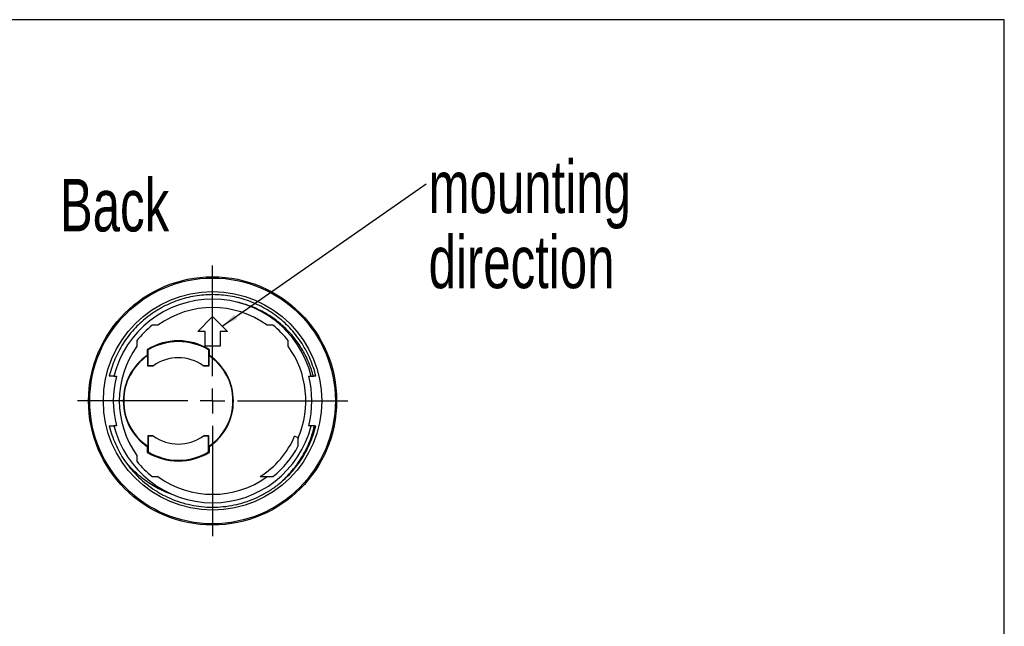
# Model space of a CAD drawing. Header units: millimetres. Extents: x 11 to 411, y 5 to 292.
# Tile 11 of 11: x 212 to 411, y 170 to 292. Entities that reach past the tile are written whole.
import ezdxf

# ---------------------------------------------------------------- set-up
doc = ezdxf.new("R2010")
doc.units = ezdxf.units.MM
doc.layers.add('1', color=7, linetype='Continuous')
doc.styles.add('SLDTEXTSTYLE0', font='TXT', dxfattribs={"width": 0.7})
doc.dimstyles.new('SLDDIMSTYLE1', dxfattribs={"dimtxt": 0.18, "dimasz": 3.302, "dimexe": 0, "dimexo": 0.0625, "dimgap": 0, "dimtad": 0, "dimtih": 1, "dimtoh": 1, "dimdec": 0, "dimrnd": 1e-09, "dimzin": 0, "dimdsep": 46, "dimtxsty": 'Standard', "dimsah": 1, "dimcen": 0.09, "dimadec": 0, "dimazin": 0, "dimtfac": 3.302, "dimtdec": 0, "dimtofl": 0, "dimtmove": 0, "dimatfit": 3, "dimfxl": 0, "dimfrac": 2, "dimtolj": 1, "dimtzin": 0, "dimarcsym": 0})

# ---------------------------------------------------------------- blocks, each defined once
blk = doc.blocks.new('SW_NOTE_0_2')
at = {"layer": '1', "color": 0, "char_height": 10.583, "attachment_point": 1, "style": 'SLDTEXTSTYLE0'}
for s, insert in [('mounting', (0.52, 4.66)), ('direction', (0.52, -10.45))]:
    blk.add_mtext(s, dxfattribs=dict(at, insert=insert))
blk = doc.blocks.new('SW_CENTERMARKSYMBOL_1')
at = {"layer": '1', "color": 0}
for p, q in [((0, 5), (0, 27.25)), ((0, 0), (0, 2.5)), ((-5, 0), (-27.25, 0)), ((0, 0), (-2.5, 0)), ((0, 0), (0, -2.5)), ((0, 0), (2.5, 0)), ((5, 0), (27.25, 0)), ((0, -5), (0, -27.25))]:
    blk.add_line(p, q, dxfattribs=at)

msp = doc.modelspace()

# ---------------------------------------------------------------- linework, layer by layer
at = {"color": 7, "linetype": 'Continuous', "lineweight": 25}
for p, q in [((248.04, 229.403), (251.04, 232.403)), ((251.04, 232.403), (254.04, 229.403)), ((240.038, 230.648), (238.88, 230.648)), ((263.199, 230.648), (262.042, 230.648)), ((249.54, 229.403), (248.04, 229.403)), ((249.54, 226.403), (249.54, 229.403)), ((252.54, 229.403), (252.54, 226.403)), ((254.04, 229.403), (252.54, 229.403)), ((235.795, 227.563), (235.795, 226.405)), ((252.54, 226.403), (249.54, 226.403)), ((266.284, 226.405), (266.284, 227.563)), ((237.889, 225.764), (237.889, 224.576)), ((238.046, 225.675), (237.889, 225.764)), ((237.976, 224.53), (237.889, 224.576)), ((237.976, 222.403), (237.976, 224.53)), ((238.046, 222.473), (238.046, 225.675)), ((250.232, 225.675), (250.389, 225.764)), ((250.232, 225.675), (250.232, 222.473)), ((250.389, 224.577), (250.302, 224.53)), ((250.302, 224.53), (250.302, 222.403)), ((250.389, 224.577), (250.389, 225.764)), ((238.046, 222.473), (237.976, 222.403)), ((239.01, 222.403), (237.976, 222.403)), ((239.107, 222.473), (238.046, 222.473)), ((250.232, 222.473), (249.172, 222.473)), ((250.302, 222.403), (249.268, 222.403)), ((250.232, 222.473), (250.302, 222.403)), ((231.159, 220.403), (231.675, 220.403)), ((270.404, 220.403), (270.92, 220.403)), ((231.675, 210.403), (231.159, 210.403)), ((270.92, 210.403), (270.404, 210.403)), ((271.601, 210.403), (271.847, 210.403)), ((237.977, 208.403), (237.977, 206.276)), ((238.047, 208.333), (237.977, 208.403)), ((239.011, 208.403), (237.977, 208.403)), ((250.303, 208.403), (249.269, 208.403)), ((250.233, 208.334), (250.303, 208.403)), ((250.303, 206.276), (250.303, 208.403)), ((238.047, 208.333), (238.047, 205.131)), ((239.107, 208.333), (238.047, 208.333)), ((250.233, 208.334), (249.172, 208.334)), ((250.233, 205.132), (250.233, 208.334)), ((268.181, 208.009), (267.567, 208.274)), ((268.302, 207.957), (268.302, 207.825)), ((268.302, 206.334), (268.302, 207.825)), ((235.795, 204.402), (235.795, 203.244)), ((237.89, 206.23), (237.977, 206.276)), ((237.89, 206.23), (237.89, 205.042)), ((238.047, 205.131), (237.89, 205.042)), ((250.233, 205.132), (250.39, 205.043)), ((250.303, 206.276), (250.39, 206.23)), ((250.39, 205.043), (250.39, 206.23)), ((238.88, 200.159), (240.038, 200.159)), ((260.61, 200.159), (263.199, 200.159))]:
    msp.add_line(p, q, dxfattribs=at)
for radius in [25, 24.75, 22]:
    msp.add_circle((251.04, 215.403), radius, dxfattribs=at)
for centre, radius, start, end in [((251.04, 215.403), 20.5, 14.11698, 165.88302), ((251.04, 215.403), 18.8, 54.1822, 125.8178), ((251.04, 215.403), 19.5, 128.57676, 141.42324), ((251.04, 215.403), 19.5, 38.57676, 51.42324), ((251.04, 215.403), 18.8, 144.1822, 215.8178), ((244.14, 215.403), 12.1, 58.90322, 121.10263), ((244.14, 215.403), 11.943, 59.32781, 120.67804), ((251.04, 215.403), 18.8, 336.66551, 35.8178), ((244.14, 215.403), 11.1, 124.27082, 235.73503), ((244.14, 215.403), 11.013, 124.03109, 235.97476), ((244.14, 215.403), 11.013, 304.03109, 55.97476), ((244.14, 215.403), 11.1, 304.27082, 55.73503), ((244.14, 215.403), 8.678, 125.44751, 126.23484), ((244.14, 215.403), 8.678, 54.55833, 125.44751), ((244.14, 215.403), 8.678, 53.771, 54.55833), ((251.04, 215.403), 20, 165.52249, 194.47751), ((251.04, 215.403), 20, 345.52249, 14.47751), ((251.04, 215.403), 20.5, 194.11698, 345.88302), ((244.14, 215.403), 8.678, 233.771, 234.55833), ((244.14, 215.403), 8.678, 305.44751, 306.23484), ((244.14, 215.403), 8.678, 234.55833, 305.44751), ((251.04, 215.403), 18, 302.12163, 336.66551), ((268.102, 207.825), 0.2, 0, 66.66551), ((244.14, 215.403), 12.1, 238.90322, 301.10263), ((244.14, 215.403), 11.943, 239.32781, 300.67804), ((251.04, 215.403), 19.5, 308.57676, 332.2819), ((251.04, 215.403), 19.5, 218.57676, 231.42324), ((251.04, 215.403), 18.8, 234.1822, 305.8178)]:
    msp.add_arc(centre, radius, start, end, dxfattribs=at)
for points, knots in [([(271.847, 220.403), (271.568, 221.567), (271.189, 222.708), (270.488, 224.352), (270.232, 224.888), (269.679, 225.933), (269.383, 226.44), (268.427, 227.935), (267.7, 228.888), (266.093, 230.66), (265.213, 231.481), (263.807, 232.588), (263.325, 232.936), (262.336, 233.589), (261.832, 233.892), (260.279, 234.742), (259.186, 235.228), (256.927, 236.012), (255.762, 236.31), (253.406, 236.706), (252.216, 236.803), (249.863, 236.803), (248.673, 236.706), (246.318, 236.31), (245.152, 236.012), (242.893, 235.228), (241.8, 234.742), (240.247, 233.892), (239.743, 233.589), (238.755, 232.936), (238.272, 232.588), (236.866, 231.481), (235.986, 230.66), (234.379, 228.888), (233.652, 227.935), (232.696, 226.44), (232.4, 225.933), (231.847, 224.888), (231.591, 224.352), (230.89, 222.708), (230.512, 221.567), (230.232, 220.403)], [0, 0, 0, 0, 0.0625, 0.0625, 0.09375, 0.09375, 0.125, 0.125, 0.1875, 0.1875, 0.25, 0.25, 0.28125, 0.28125, 0.3125, 0.3125, 0.375, 0.375, 0.4375, 0.4375, 0.5, 0.5, 0.5625, 0.5625, 0.625, 0.625, 0.6875, 0.6875, 0.71875, 0.71875, 0.75, 0.75, 0.8125, 0.8125, 0.875, 0.875, 0.90625, 0.90625, 0.9375, 0.9375, 1, 1, 1, 1]), ([(271.371, 220.403), (271.129, 221.31), (270.827, 222.197), (270.104, 223.932), (269.687, 224.768), (268.751, 226.369), (268.231, 227.137), (267.085, 228.604), (266.455, 229.307), (265.448, 230.288), (265.101, 230.603), (264.386, 231.211), (264.017, 231.503), (262.887, 232.338), (262.103, 232.838), (260.478, 233.729), (259.635, 234.12), (258.326, 234.621), (257.88, 234.774), (256.982, 235.048), (256.528, 235.17), (256.07, 235.277)], [0, 0, 0, 0, 0.125, 0.125, 0.25, 0.25, 0.375, 0.375, 0.5, 0.5, 0.5625, 0.5625, 0.625, 0.625, 0.75, 0.75, 0.875, 0.875, 0.9375, 0.9375, 1, 1, 1, 1]), ([(231.159, 220.403), (231.072, 220.403), (230.986, 220.403), (230.899, 220.403), (230.813, 220.403), (230.726, 220.403), (230.64, 220.403), (230.504, 220.403), (230.368, 220.403), (230.232, 220.403)], [0, 0, 0, 0, 0.0002963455, 0.0002963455, 0.0002963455, 0.0005926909, 0.0005926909, 0.0005926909, 0.0010592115, 0.0010592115, 0.0010592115, 0.0010592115]), ([(271.847, 220.403), (271.761, 220.403), (271.675, 220.403), (271.59, 220.403), (271.527, 220.403), (271.464, 220.403), (271.401, 220.403)], [0, 0, 0, 0, 0.00029634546, 0.00029634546, 0.00029634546, 0.00051268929, 0.00051268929, 0.00051268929, 0.00051268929]), ([(230.232, 210.403), (230.532, 209.154), (230.946, 207.93), (231.72, 206.177), (232.003, 205.606), (232.616, 204.498), (232.946, 203.958), (233.302, 203.43)], [0, 0, 0, 0, 0.5, 0.5, 0.75, 0.75, 1, 1, 1, 1]), ([(230.232, 210.403), (230.318, 210.403), (230.404, 210.403), (230.49, 210.403), (230.575, 210.403), (230.661, 210.403), (230.747, 210.403), (230.884, 210.403), (231.021, 210.403), (231.159, 210.403)], [0, 0, 0, 0, 0.0002963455, 0.0002963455, 0.0002963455, 0.0005926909, 0.0005926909, 0.0005926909, 0.0010658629, 0.0010658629, 0.0010658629, 0.0010658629]), ([(264.244, 198.563), (264.705, 198.939), (265.149, 199.333), (266.004, 200.157), (266.414, 200.588), (267.196, 201.479), (267.568, 201.94), (268.273, 202.894), (268.607, 203.387), (269.537, 204.892), (270.068, 205.937), (270.733, 207.567), (270.933, 208.12), (271.286, 209.249), (271.441, 209.825), (271.57, 210.403)], [0, 0, 0, 0, 0.125, 0.125, 0.25, 0.25, 0.375, 0.375, 0.5, 0.5, 0.75, 0.75, 0.875, 0.875, 1, 1, 1, 1]), ([(265.163, 199.358), (265.505, 199.657), (266.34, 200.388), (267.517, 201.708), (268.703, 203.268), (269.735, 204.928), (270.61, 206.676), (271.336, 208.502), (271.677, 209.769), (271.847, 210.403)], [0, 0, 0, 0, 0.10373001, 0.25382195, 0.40328024, 0.55152218, 0.70014307, 0.8498436, 1, 1, 1, 1]), ([(233.302, 203.43), (233.715, 202.82), (234.158, 202.231), (235.104, 201.102), (235.601, 200.566), (237.167, 199.044), (238.307, 198.141), (240.165, 196.958), (240.808, 196.594), (242.122, 195.936), (242.797, 195.641), (244.861, 194.862), (246.268, 194.491), (248.424, 194.151), (249.15, 194.074), (250.619, 193.995), (251.356, 193.993), (252.824, 194.065), (253.558, 194.14), (255.01, 194.362), (255.725, 194.51), (257.836, 195.059), (259.201, 195.566), (261.181, 196.545), (261.823, 196.904), (263.064, 197.686), (263.664, 198.108), (264.244, 198.563)], [0, 0, 0, 0, 0.0625, 0.0625, 0.125, 0.125, 0.25, 0.25, 0.3125, 0.3125, 0.375, 0.375, 0.5, 0.5, 0.5625, 0.5625, 0.625, 0.625, 0.6875, 0.6875, 0.75, 0.75, 0.875, 0.875, 0.9375, 0.9375, 1, 1, 1, 1]), ([(243.446, 196.362), (242.945, 196.52), (242.45, 196.697), (241.477, 197.09), (240.997, 197.306), (240.057, 197.773), (239.597, 198.023), (238.695, 198.558), (238.253, 198.844), (236.964, 199.745), (236.159, 200.403), (234.652, 201.832), (233.95, 202.602), (233.302, 203.43)], [0, 0, 0, 0, 0.125, 0.125, 0.25, 0.25, 0.375, 0.375, 0.5, 0.5, 0.75, 0.75, 1, 1, 1, 1])]:
    msp.add_open_spline(points, degree=3, knots=knots, dxfattribs=at)
for points in [[(270.92, 220.403), (271.071, 220.403), (271.221, 220.403), (271.371, 220.403)], [(271.57, 210.403), (271.353, 210.403), (271.137, 210.403), (270.92, 210.403)]]:
    msp.add_open_spline(points, degree=3, dxfattribs=at)
at = {"layer": '1', "color": 7}
for p, q in [((410.588, 292.166), (10.596, 292.166)), ((410.588, 5.166), (410.588, 292.166))]:
    msp.add_line(p, q, dxfattribs=at)

# ---------------------------------------------------------------- block references
at = {"layer": '1'}
for name, p in [('SW_NOTE_0_2', (294.058, 259.136)), ('SW_CENTERMARKSYMBOL_1', (251.04, 215.403))]:
    msp.add_blockref(name, p, dxfattribs=at)

# ---------------------------------------------------------------- texts
at = {"layer": '1', "insert": (220.274, 260.118), "char_height": 10.5833, "attachment_point": 1, "style": 'SLDTEXTSTYLE0'}
msp.add_mtext('Back', dxfattribs=at)

# ---------------------------------------------------------------- leaders
at = {"layer": '1'}
msp.add_leader([(252.979, 230.464), (294.058, 259.136)], dimstyle='SLDDIMSTYLE1', dxfattribs=at)

doc.saveas('drawing.dxf')
